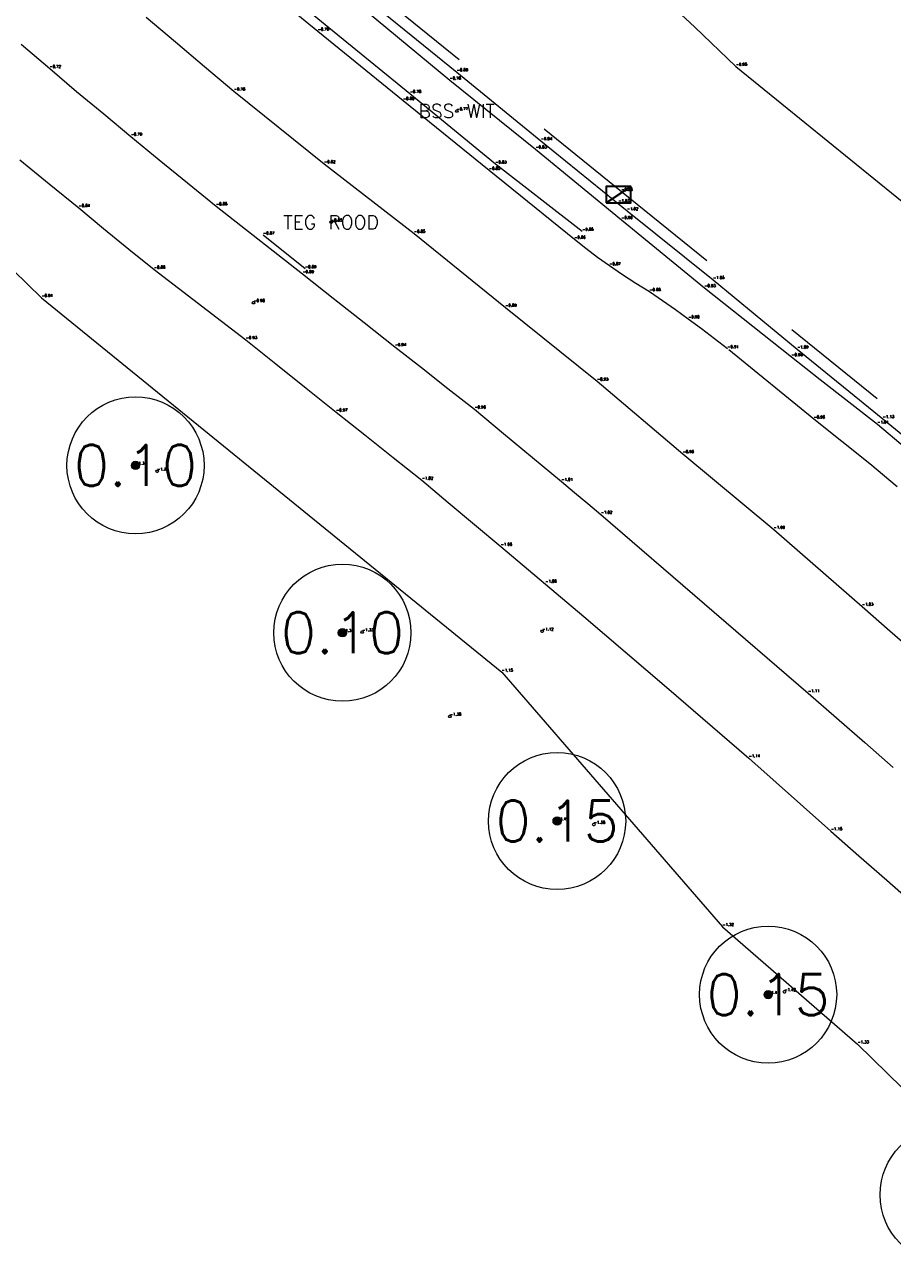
# Model space of a CAD drawing. Header units: metres. Extents: x 110598 to 111426, y 426464 to 427070.
# Tile 5 of 47: x 110627 to 110643, y 426831 to 426853. Entities that reach past the tile are written whole.
import ezdxf
from ezdxf.enums import TextEntityAlignment as Align

# ---------------------------------------------------------------- set-up
doc = ezdxf.new("R2010")
doc.units = ezdxf.units.M
doc.header["$MEASUREMENT"] = 0
for name, pattern in [('AM-AS', [16, 10, -2, 2, -2]), ('VH-OPSLUITBAND_100X200', [16, 8, -2, 4, -2]), ('VH-TROTTOIRBAND_180-200', [20, 10, -2, 2, -2, 2, -2]), ('XX-HIDDEN', [4, 2, -2])]:
    doc.linetypes.add(name, pattern=pattern)
for name, color, linetype, lineweight in [('B-GV-GR-BOOM-S', 90, 'Continuous', 13), ('B-GV-GR-BOOM_DIAMETER-T', 96, 'Continuous', 0), ('B-OI-RI-GWA_KOLK-S', 30, 'Continuous', 30), ('B-WA-WH-INSTEEK-G', 7, 'Continuous', 0), ('B-WE-AM-AS-G', 10, 'AM-AS', 13), ('B-WE-VH-KANTOPSLUITING_ACHTERKANTBAND-G', 50, 'Continuous', 13), ('B-WE-VH-KANTOPSLUITING_OPSLUITBAND_100X200-G', 160, 'VH-OPSLUITBAND_100X200', 13), ('B-WE-VH-KANTOPSLUITING_TROTTOIRBAND_180 200-G', 200, 'VH-TROTTOIRBAND_180-200', 13), ('B-WE-VH-MATERIAALGRENS-G', 52, 'XX-HIDDEN', 13), ('B-WE-VW-MARKERING-G', 252, 'Continuous', 13), ('DTM-Meetpunt', 40, 'Continuous', 0), ('mp', 7, 'Continuous', 0), ('X-XX-AL-HOOGTELABEL-S', 2, 'Continuous', 0), ('X-XX-AL-TEXT-T', 2, 'Continuous', 0)]:
    doc.layers.add(name, color=color, linetype=linetype, lineweight=lineweight)
doc.styles.add('LBD', font='txt.shx')
doc.styles.get("Standard").update_dxf_attribs({"font": 'txt.shx'})

# ---------------------------------------------------------------- blocks, each defined once
blk = doc.blocks.new('MP')
at = {"layer": 'mp', "color": 0, "linetype": 'ByBlock', "lineweight": -2, "elevation": -0.036, "flags": 128}
blk.add_lwpolyline([(-0.005000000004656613, -0.008660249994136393), (-0.01000000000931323, 0), (-0.005000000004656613, 0.008660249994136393), (0.005000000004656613, 0.008660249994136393), (0.01000000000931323, 0), (0.005000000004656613, -0.008660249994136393), (-0.005000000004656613, -0.008660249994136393)], close=True, dxfattribs=at)
blk = doc.blocks.new('SGR-BOOM_01')
at = {"ltscale": 0.1}
h = blk.add_hatch(color=0, dxfattribs=at)
edge = h.paths.add_edge_path()
edge.add_arc((7.366995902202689e-12, -5.115907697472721e-12), 0.15, 0, 360)
at = {"color": 0}
for centre, radius in [((0, 0), 2.5), ((7.366995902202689e-12, -5.115907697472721e-12), 0.04499999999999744)]:
    blk.add_circle(centre, radius, dxfattribs=at)
at = {"color": 0, "ltscale": 0.1}
blk.add_circle((7.366995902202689e-12, -5.115907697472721e-12), 0.15, dxfattribs=at)
blk = doc.blocks.new('B-SRI-KOLK_TROTTOIR-SO')
at = {"color": 0}
blk.add_line((-1.124999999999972, 0), (1.124999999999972, 1.499999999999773), dxfattribs=at)
blk.add_3dface([(-1.124999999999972, 0), (1.124999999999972, 0), (1.124999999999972, 1.499999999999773), (-1.124999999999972, 1.499999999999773)], dxfattribs=at)

msp = doc.modelspace()

# ---------------------------------------------------------------- linework, layer by layer
at = {"layer": 'B-WA-WH-INSTEEK-G', "extrusion": (-0.04207946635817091, -0.0825664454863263, 0.9956967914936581), "elevation": -39899.41945326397, "flags": 128}
msp.add_lwpolyline([(-95268.66175077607, 428690.6393319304), (-95255.97842280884, 428686.6682911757), (-95245.39965615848, 428684.3806263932)], dxfattribs=at)
at = {"layer": 'B-WA-WH-INSTEEK-G'}
msp.add_polyline3d([(110635.576, 426841.56, -1.148), (110639.602, 426836.919, -1.319), (110642.067, 426834.776, -1.328), (110645.334, 426831.5790000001, -1.298)], dxfattribs=at)
at = {"layer": 'B-WE-AM-AS-G'}
msp.add_polyline3d([(110632.161, 426860.324, -0.697), (110632.9528229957, 426859.5532383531, -0.7170000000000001), (110633.7371806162, 426858.7748809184, -0.737), (110634.514, 426857.989, -0.757), (110635.5483745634, 426856.9186113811, -0.7963333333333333), (110636.5687652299, 426855.8348838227, -0.8356666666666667), (110637.575, 426854.738, -0.875), (110638.3390690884, 426854.0361991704, -0.8996666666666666), (110639.0967564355, 426853.3275131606, -0.9243333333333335), (110639.848, 426852.612, -0.9490000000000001), (110644.491, 426848.838, -1.045), (110647.953, 426845.932, -1.065), (110653.146, 426841.635, -1.056), (110656.4, 426838.9, -1.007)], dxfattribs=at)
at = {"layer": 'B-WE-VH-KANTOPSLUITING_ACHTERKANTBAND-G'}
for points in [[(110637.046, 426849.602, -0.8530000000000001), (110635.461, 426850.828, -0.8320000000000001), (110633.902, 426852.115, -0.775), (110632.357, 426853.37, -0.7110000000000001), (110630.802, 426854.653, -0.652), (110630.2824792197, 426855.0679884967, -0.632), (110629.7664670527, 426855.4873317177, -0.612), (110629.254, 426855.911, -0.5920000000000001), (110628.7426686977, 426856.3410377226, -0.5683333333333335), (110628.2349899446, 426856.7753813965, -0.5446666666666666), (110627.731, 426857.214, -0.521), (110627.2253949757, 426857.6500555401, -0.4996666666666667), (110626.722057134, 426858.088726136, -0.4783333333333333)], [(110633.109, 426853.62, -0.7240000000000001), (110634.628, 426852.359, -0.777), (110636.194, 426851.103, -0.8310000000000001), (110637.759, 426849.815, -0.903), (110639.274, 426848.573, -0.928), (110639.8022588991, 426848.152399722, -0.9453333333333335), (110640.3312594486, 426847.7327326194, -0.9626666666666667), (110640.861, 426847.314, -0.9800000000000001), (110641.3822890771, 426846.9034280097, -0.9900000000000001), (110641.9042896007, 426846.4937609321, -1), (110642.427, 426846.085, -1.01), (110642.9322520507, 426845.6589591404, -1.010333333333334)]]:
    msp.add_polyline3d(points, dxfattribs=at)
at = {"layer": 'B-WE-VH-KANTOPSLUITING_OPSLUITBAND_100X200-G'}
for points in [[(110626.8122124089, 426853.0158599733, -0.7070000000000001), (110627.334, 426852.572, -0.7230000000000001), (110627.8254930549, 426852.1577997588, -0.7453333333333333), (110628.3188296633, 426851.7457970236, -0.7676666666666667), (110628.814, 426851.336, -0.79), (110629.330029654, 426850.9099280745, -0.8090000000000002), (110629.8480333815, 426850.4862583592, -0.8280000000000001), (110630.368, 426850.065, -0.8470000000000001), (110631.945, 426848.827, -0.893), (110632.5059345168, 426848.3834948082, -0.9073333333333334), (110633.0672680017, 426847.9404946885, -0.9216666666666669), (110633.629, 426847.498, -0.936), (110634.1127056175, 426847.1176251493, -0.9430000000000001), (110634.5967057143, 426846.7376250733, -0.9500000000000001), (110635.081, 426846.358, -0.9570000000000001), (110635.6090928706, 426845.917711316, -0.9743333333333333), (110636.1374262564, 426845.4777112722, -0.9916666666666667), (110636.666, 426845.038, -1.009), (110636.9062837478, 426844.8382736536, -1.014), (110637.1466170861, 426844.6386069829, -1.019), (110637.387, 426844.439, -1.024), (110641.165, 426841.181, -1.109), (110641.6824572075, 426840.7299962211, -1.109333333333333), (110642.1984589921, 426840.2773279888, -1.109666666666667), (110642.713, 426839.823, -1.11)], [(110626.7871158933, 426850.9083489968, -0.7896666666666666), (110627.3224741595, 426850.4679951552, -0.8143333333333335), (110627.863, 426850.034, -0.8390000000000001), (110628.3168800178, 426849.6547236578, -0.8520000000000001), (110628.7745622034, 426849.2800442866, -0.865), (110629.236, 426848.91, -0.878), (110630.911, 426847.625, -0.928), (110631.4593830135, 426847.1842305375, -0.9433333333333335), (110632.0083833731, 426846.7442302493, -0.9586666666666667), (110632.558, 426846.305, -0.9740000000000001), (110633.078783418, 426845.8899750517, -0.9880000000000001), (110633.6001170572, 426845.4756414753, -1.002), (110634.122, 426845.062, -1.016), (110634.6022217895, 426844.6603288, -1.029333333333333), (110635.0818887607, 426844.2579952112, -1.042666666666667), (110635.561, 426843.855, -1.056), (110637.0736137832, 426842.5752531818, -1.084333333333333), (110638.5806233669, 426841.2889116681, -1.112666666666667), (110640.082, 426839.996, -1.141), (110640.5806778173, 426839.5505555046, -1.142666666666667), (110641.0803453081, 426839.1062214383, -1.144333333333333), (110641.581, 426838.663, -1.146), (110642.0906537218, 426838.2138462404, -1.147), (110642.601321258, 426837.7658454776, -1.148), (110643.113, 426837.319, -1.149)]]:
    msp.add_polyline3d(points, dxfattribs=at)
at = {"layer": 'B-WE-VH-KANTOPSLUITING_TROTTOIRBAND_180 200-G'}
for points in [[(110636.902, 426849.456, -0.864), (110635.345, 426850.713, -0.8480000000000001), (110633.779, 426851.987, -0.8), (110632.224, 426853.251, -0.79), (110630.657, 426854.529, -0.737), (110630.1401020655, 426854.939914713, -0.7186666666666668), (110629.6267560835, 426855.3552582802, -0.7003333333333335), (110629.117, 426855.775, -0.6820000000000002), (110628.6055777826, 426856.2035839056, -0.6603333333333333), (110628.0978983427, 426856.6365948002, -0.6386666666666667), (110627.594, 426857.074, -0.617), (110627.0968738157, 426857.5064908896, -0.5953333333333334), (110626.6025336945, 426857.9421635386, -0.5736666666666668)], [(110633.188, 426853.777, -0.8340000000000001), (110634.758, 426852.51, -0.887), (110636.292, 426851.255, -0.935), (110637.862, 426849.9760000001, -1.015), (110639.433, 426848.72, -1.045), (110640.965, 426847.4540000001, -1.088), (110641.4854049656, 426847.0300117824, -1.102), (110642.0060716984, 426846.606345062, -1.116), (110642.527, 426846.183, -1.13), (110643.054732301, 426845.7546698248, -1.133666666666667), (110643.5827323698, 426845.326669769, -1.137333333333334), (110644.111, 426844.899, -1.141), (110644.3592676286, 426844.6822580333, -1.139666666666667), (110644.6076009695, 426844.4655913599, -1.138333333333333), (110644.856, 426844.249, -1.137)]]:
    msp.add_polyline3d(points, dxfattribs=at)
at = {"layer": 'B-WE-VH-MATERIAALGRENS-G', "extrusion": (0.01746408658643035, -0.01403975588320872, 0.9997489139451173), "elevation": -4061.65768270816}
msp.add_lwpolyline([(401992.9002763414, 181175.7342003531), (401992.9002763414, 181176.7160017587)], dxfattribs=at)
at = {"layer": 'B-WE-VH-MATERIAALGRENS-G'}
for points in [[(110630.145, 426856.524, -0.7130000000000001), (110637.759, 426850.33, -0.9830000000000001), (110642.754, 426846.2910000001, -1.135)], [(110642.79, 426844.941, -0.9790000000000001), (110642.2883442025, 426845.3603700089, -0.9713333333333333), (110641.7806417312, 426845.7723990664, -0.9636666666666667), (110641.267, 426846.1770000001, -0.9560000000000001), (110639.692, 426847.459, -0.914), (110639.4566842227, 426847.6434008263, -0.9093333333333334), (110639.2190043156, 426847.8247442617, -0.9046666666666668), (110638.979, 426848.0030000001, -0.9), (110638.7454088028, 426848.171933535, -0.8936666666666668), (110638.5097299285, 426848.3379421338, -0.8873333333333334), (110638.272, 426848.501, -0.881), (110638.0238178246, 426848.6514360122, -0.878), (110637.7797593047, 426848.8084736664, -0.875), (110637.54, 426848.972, -0.872), (110637.3233736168, 426849.1280688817, -0.8693333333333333), (110637.1106637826, 426849.2894349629, -0.8666666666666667), (110636.902, 426849.456, -0.864)]]:
    msp.add_polyline3d(points, dxfattribs=at)
at = {"layer": 'B-WE-VW-MARKERING-G'}
msp.add_polyline3d([(110629.092, 426853.513, -0.7220000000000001), (110629.6250003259, 426853.0604847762, -0.741), (110630.1590011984, 426852.6091507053, -0.76), (110630.694, 426852.159, -0.779), (110632.339, 426850.834, -0.818), (110633.978, 426849.564, -0.8530000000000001), (110635.643, 426848.2150000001, -0.89), (110637.316, 426846.868, -0.927), (110638.878, 426845.546, -0.9620000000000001), (110640.537, 426844.1660000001, -0.999), (110642.148, 426842.762, -1.028), (110642.6560665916, 426842.3169229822, -1.037), (110643.1627349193, 426841.8702548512, -1.046)], dxfattribs=at)

# ---------------------------------------------------------------- block references
at = {"layer": 'B-GV-GR-BOOM-S', "xscale": 0.5, "yscale": 0.5, "zscale": 0.5}
for p in [(110628.899, 426845.334, -1.367), (110632.672, 426842.281, -1.365), (110636.587, 426838.846, -1.452), (110640.435, 426835.68, -1.44), (110643.725, 426832.0300000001, -1.473)]:
    msp.add_blockref('SGR-BOOM_01', p, dxfattribs=at)
at = {"layer": 'B-OI-RI-GWA_KOLK-S', "xscale": 0.1999999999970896, "yscale": 0.1999999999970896, "zscale": 0.1999999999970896}
msp.add_blockref('B-SRI-KOLK_TROTTOIR-SO', (110637.705, 426850.123, -1.032), dxfattribs=at)
at = {"layer": 'DTM-Meetpunt', "xscale": 2.5, "yscale": 2.5, "zscale": 2.5}
for p in [(110634.756, 426851.797, -0.772), (110632.465, 426849.77, -0.8530000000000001), (110631.051, 426848.301, -0.899), (110629.294, 426845.227, -1.312), (110633.034, 426842.293, -1.331), (110636.316, 426842.308, -1.122), (110634.632, 426840.756, -1.379), (110637.257, 426838.783, -1.38), (110640.733, 426835.7310000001, -1.419)]:
    msp.add_blockref('MP', p, dxfattribs=at)

# ---------------------------------------------------------------- texts
at = {"layer": 'B-GV-GR-BOOM-S'}
for s, p in [('-1.37', (110628.899, 426845.334)), ('-1.37', (110632.672, 426842.2810000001)), ('-1.45', (110636.587, 426838.8460000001)), ('-1.44', (110640.435, 426835.68))]:
    msp.add_text(s, height=0.05, dxfattribs=at).set_placement(p, align=Align.BOTTOM_LEFT)
at = {"layer": 'B-GV-GR-BOOM_DIAMETER-T', "linetype": 'Continuous', "style": 'LBD'}
for s, p in [('0.10', (110628.899, 426845.334, -1.367)), ('0.10', (110632.672, 426842.281, -1.365)), ('0.15', (110636.587, 426838.846, -1.452)), ('0.15', (110640.435, 426835.68, -1.44))]:
    msp.add_text(s, height=0.75, dxfattribs=at).set_placement(p, align=Align.MIDDLE_CENTER)
at = {"layer": 'B-OI-RI-GWA_KOLK-S'}
msp.add_text('-1.03', height=0.05, dxfattribs=at).set_placement((110637.705, 426850.1230000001), align=Align.BOTTOM_LEFT)
at = {"layer": 'B-WA-WH-INSTEEK-G'}
for s, p in [('-0.94', (110627.185, 426848.393)), ('-1.15', (110635.576, 426841.56)), ('-1.32', (110639.602, 426836.919)), ('-1.33', (110642.067, 426834.7760000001))]:
    msp.add_text(s, height=0.05, dxfattribs=at).set_placement(p, align=Align.BOTTOM_LEFT)
at = {"layer": 'B-WE-AM-AS-G'}
msp.add_text('-0.95', height=0.05, dxfattribs=at).set_placement((110639.848, 426852.6120000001), align=Align.BOTTOM_LEFT)
at = {"layer": 'B-WE-VH-KANTOPSLUITING_ACHTERKANTBAND-G'}
for s, p in [('-0.78', (110634.628, 426852.359)), ('-0.78', (110633.902, 426852.115)), ('-0.83', (110636.194, 426851.103)), ('-0.83', (110635.461, 426850.828)), ('-0.90', (110637.759, 426849.815)), ('-0.85', (110637.046, 426849.6020000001)), ('-0.93', (110639.274, 426848.573)), ('-0.98', (110640.861, 426847.3140000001)), ('-1.01', (110642.427, 426846.0850000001))]:
    msp.add_text(s, height=0.05, dxfattribs=at).set_placement(p, align=Align.BOTTOM_LEFT)
at = {"layer": 'B-WE-VH-KANTOPSLUITING_OPSLUITBAND_100X200-G'}
for s, p in [('-0.72', (110627.334, 426852.572)), ('-0.79', (110628.814, 426851.336)), ('-0.85', (110630.368, 426850.065)), ('-0.84', (110627.863, 426850.034)), ('-0.88', (110629.236, 426848.91)), ('-0.89', (110631.945, 426848.827)), ('-0.93', (110630.911, 426847.625)), ('-0.94', (110633.629, 426847.4980000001)), ('-0.97', (110632.558, 426846.305)), ('-0.96', (110635.081, 426846.358)), ('-1.02', (110634.122, 426845.062)), ('-1.01', (110636.666, 426845.038)), ('-1.02', (110637.387, 426844.4390000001)), ('-1.06', (110635.561, 426843.855)), ('-1.08', (110636.372, 426843.182)), ('-1.11', (110641.165, 426841.181)), ('-1.14', (110640.082, 426839.996)), ('-1.15', (110641.581, 426838.663))]:
    msp.add_text(s, height=0.05, dxfattribs=at).set_placement(p, align=Align.BOTTOM_LEFT)
at = {"layer": 'B-WE-VH-KANTOPSLUITING_TROTTOIRBAND_180 200-G'}
for s, p in [('-0.79', (110632.224, 426853.251)), ('-0.89', (110634.758, 426852.51)), ('-0.80', (110633.779, 426851.9870000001)), ('-0.94', (110636.292, 426851.255)), ('-0.85', (110635.345, 426850.713)), ('-1.02', (110637.862, 426849.9760000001)), ('-0.86', (110636.902, 426849.456)), ('-1.05', (110639.433, 426848.72)), ('-1.09', (110640.965, 426847.4540000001)), ('-1.13', (110642.527, 426846.1830000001))]:
    msp.add_text(s, height=0.05, dxfattribs=at).set_placement(p, align=Align.BOTTOM_LEFT)
at = {"layer": 'B-WE-VH-MATERIAALGRENS-G'}
for s, p in [('-0.98', (110637.759, 426850.3300000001)), ('-0.87', (110631.227, 426849.532)), ('-0.89', (110631.992, 426848.9170000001)), ('-0.87', (110637.54, 426848.972)), ('-0.88', (110638.272, 426848.501)), ('-0.90', (110638.979, 426848.0030000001)), ('-0.91', (110639.692, 426847.459)), ('-0.96', (110641.267, 426846.1770000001))]:
    msp.add_text(s, height=0.05, dxfattribs=at).set_placement(p, align=Align.BOTTOM_LEFT)
at = {"layer": 'B-WE-VW-MARKERING-G'}
for s, p in [('-0.78', (110630.694, 426852.159)), ('-0.82', (110632.339, 426850.834)), ('-0.85', (110633.978, 426849.5640000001)), ('-0.89', (110635.643, 426848.2150000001)), ('-0.93', (110637.316, 426846.8680000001)), ('-0.96', (110638.878, 426845.546)), ('-1.00', (110640.537, 426844.1660000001)), ('-1.03', (110642.148, 426842.762))]:
    msp.add_text(s, height=0.05, dxfattribs=at).set_placement(p, align=Align.BOTTOM_LEFT)
at = {"layer": 'X-XX-AL-HOOGTELABEL-S'}
for s, p in [('-0.77', (110634.756, 426851.7970000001)), ('-0.85', (110632.465, 426849.7700000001)), ('-0.90', (110631.051, 426848.301)), ('-1.31', (110629.294, 426845.2270000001)), ('-1.33', (110633.034, 426842.293)), ('-1.12', (110636.316, 426842.3080000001)), ('-1.38', (110634.632, 426840.756)), ('-1.38', (110637.257, 426838.783)), ('-1.42', (110640.733, 426835.7310000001))]:
    msp.add_text(s, height=0.05, dxfattribs=at).set_placement(p, align=Align.BOTTOM_LEFT)
at = {"layer": 'X-XX-AL-TEXT-T', "linetype": 'Continuous', "style": 'LBD'}
for s, p in [('BSS WIT', (110634.756, 426851.797, -0.772)), ('TEG ROOD', (110632.465, 426849.77, -0.8530000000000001))]:
    msp.add_text(s, height=0.25, dxfattribs=at).set_placement(p, align=Align.MIDDLE_CENTER)

doc.saveas('drawing.dxf')
